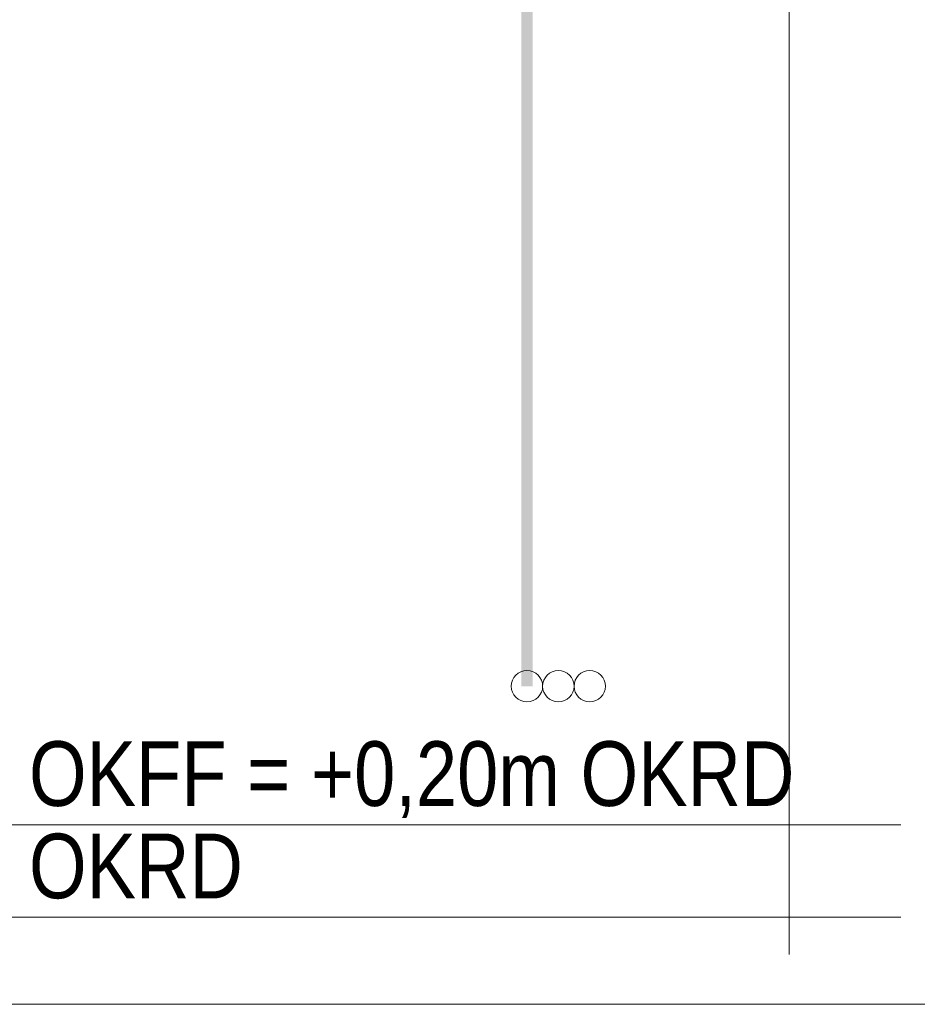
# Model space of a CAD drawing. Extents: x -620 to 3480, y 62 to 1102.
# Tile 118 of 256: x 155 to 175, y 695 to 716. Entities that reach past the tile are written whole.
import ezdxf
from ezdxf.lldxf.tags import DXFTag

# ---------------------------------------------------------------- set-up
doc = ezdxf.new("R2010")
doc.units = 0
doc.layers.get('0').update_dxf_attribs({"lineweight": 13})
doc.layers.add('E_Betonbaudose', color=1, linetype='Continuous', lineweight=13, true_color=0xff0000)
doc.layers.add('E_Detail_Beschriftung', color=7, linetype='Continuous', lineweight=13, true_color=0x009900)
doc.layers.add('E_Detail_Linie_Text_Bem', color=7, linetype='Continuous', lineweight=13)
doc.styles.get("Standard").update_dxf_attribs({"font": 'ARIALN.TTF'})
tags = doc.linetypes.add('fein_strichliert-A06G9STX8I', pattern=[4, 1, -2, 1]).pattern_tags.tags
tags[8:9] = [DXFTag(74, 4), DXFTag(75, 0), DXFTag(340, '0'), DXFTag(46, 0.0), DXFTag(50, 0.0), DXFTag(44, 0.0), DXFTag(45, 0.0)]
tags[6:7] = [DXFTag(74, 4), DXFTag(75, 0), DXFTag(340, '0'), DXFTag(46, 0.0), DXFTag(50, 0.0), DXFTag(44, 0.0), DXFTag(45, 0.0)]
tags[4:5] = [DXFTag(74, 4), DXFTag(75, 0), DXFTag(340, '0'), DXFTag(46, 0.0), DXFTag(50, 0.0), DXFTag(44, 0.0), DXFTag(45, 0.0)]

# ---------------------------------------------------------------- blocks, each defined once
blk = doc.blocks.new('Referenz-A06G9SU08I')
at = {"layer": 'E_Betonbaudose', "linetype": 'Continuous', "ltscale": 0.13}
for centre in [(166.316, 701.44), (166.996, 701.44), (167.676, 701.44)]:
    blk.add_circle(centre, 0.34, dxfattribs=at)
at = {"layer": 'E_Detail_Linie_Text_Bem', "linetype": 'fein_strichliert-A06G9STX8I', "ltscale": 0.65}
for p, q in [((171.992, 695.632), (171.992, 748.511)), ((128.267, 694.551), (188.01, 694.551))]:
    blk.add_line(p, q, dxfattribs=at)
at = {"layer": 'E_Detail_Linie_Text_Bem', "linetype": 'Continuous', "ltscale": 0.13}
for p, q in [((136.283, 698.44), (174.413, 698.44)), ((136.283, 696.44), (174.413, 696.44))]:
    blk.add_line(p, q, dxfattribs=at)
blk.add_solid([(166.441, 735.441), (166.441, 701.44), (166.191, 735.44), (166.191, 701.44)], dxfattribs=at)
at = {"layer": 'E_Detail_Beschriftung', "linetype": 'Continuous', "ltscale": 0.13, "char_height": 1.4, "attachment_point": 1}
for s, insert in [('{\\fArial Narrow;OKFF = +0,20m OKRD}', (155.531, 700.246)), ('{\\fArial Narrow;OKRD}', (155.531, 698.246))]:
    blk.add_mtext(s, dxfattribs=dict(at, insert=insert))

msp = doc.modelspace()

# ---------------------------------------------------------------- block references
at = {"color": 8, "lineweight": 25, "ltscale": 0.25, "true_color": 0x808080}
msp.add_blockref('Referenz-A06G9SU08I', (0, 0), dxfattribs=at)

doc.saveas('drawing.dxf')
